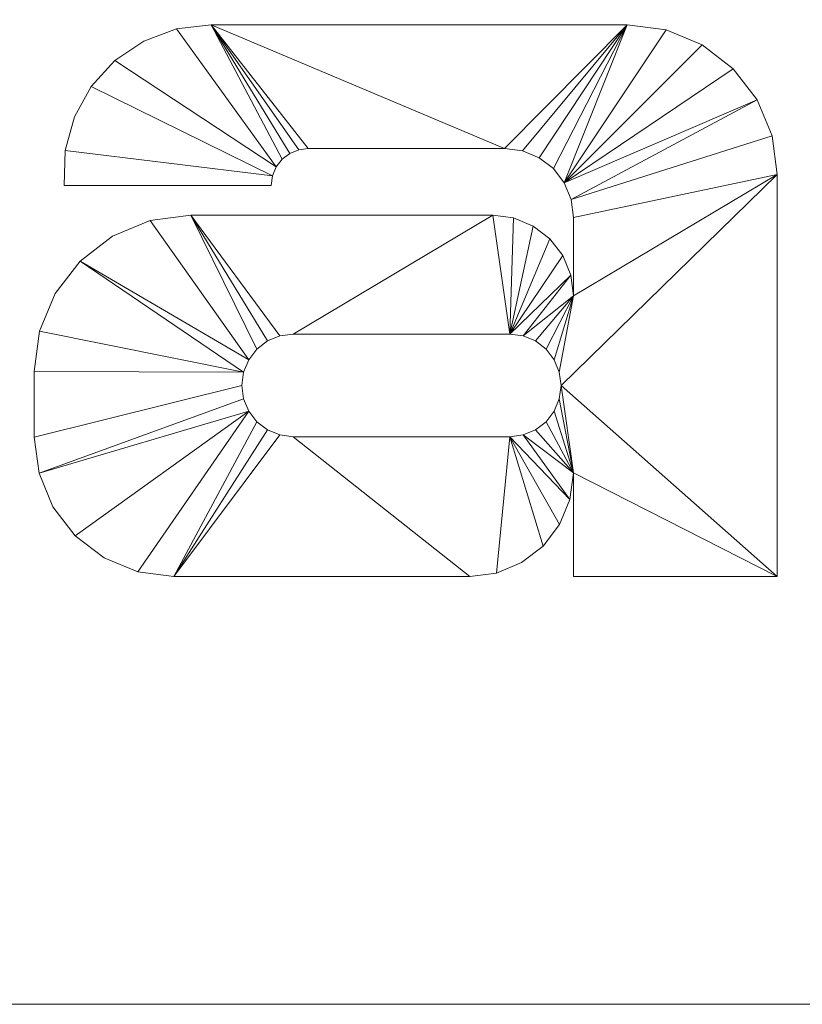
# Model space of a CAD drawing. Header units: millimetres. Extents: x -200 to 200, y 0 to 118.
# Tile 3 of 5: x 53 to 116, y 0 to 78. Entities that reach past the tile are written whole.
import ezdxf

# ---------------------------------------------------------------- set-up
doc = ezdxf.new("R2010")
doc.units = ezdxf.units.MM

# ---------------------------------------------------------------- blocks, each defined once
blk = doc.blocks.new('RSen_56_ME_FB_LOD200 - convector_jaga - biww_02004010 - wall recessed - 10_jaga_built-in wall_lxhxd 400x200x118 mm-332513-3D view')
at = {"lineweight": 18}
mesh = blk.add_polyface(dxfattribs=at)
corners = [(200, 300, -118), (-200, 300, -118), (-200, 300), (200, 300)]
mesh.append_faces([[corners[k] for k in face] for face in [(3, 0, 1, 2)]])
mesh = blk.add_polyface(dxfattribs=at)
corners = [(200, 300), (-200, 300), (-200, 100), (200, 100)]
mesh.append_faces([[corners[k] for k in face] for face in [(3, 0, 1, 2)]])
mesh = blk.add_polyface(dxfattribs=at)
corners = [(200, 100, -118), (200, 100), (-200, 100), (-200, 100, -118)]
mesh.append_faces([[corners[k] for k in face] for face in [(2, 3, 0, 1)]])
blk = doc.blocks.new('RSen_55_GM_FB_logo - SH_jaga - standard-260147-3D view')
at = {"lineweight": 18}
mesh = blk.add_polyface(dxfattribs=at)
corners = [(-86.66, 18.848, 2), (-103.399, 18.848, 2), (-103.399, -24.686, 2), (-103.533, -25.703, 2), (-103.925, -26.652, 2), (-104.55, -27.466, 2), (-105.364, -28.091, 2), (-106.313, -28.484, 2), (-107.33, -28.618, 2), (-110.653, -28.618, 2), (-110.653, -40, 2), (-96.441, -40, 2), (-93.91, -39.667, 2), (-91.551, -38.69, 2), (-89.525, -37.135, 2), (-87.97, -35.109, 2), (-86.993, -32.75, 2), (-86.66, -30.219, 2), (-103.399, 40, 2), (-103.399, 26.712, 2), (-90.21, 26.712, 2), (-86.66, 30.262, 2), (-86.66, 40, 2), (-32.239, 18.848, 2), (-65.297, 18.848, 2), (-68.051, 18.52, 2), (-70.651, 17.554, 2), (-72.952, 16.005, 2), (-74.824, 13.96, 2), (-76.164, 11.531, 2), (-76.896, 8.856, 2), (-76.98, 6.084, 2), (-60.522, 6.084, 2), (-60.422, 6.844, 2), (-60.128, 7.553, 2), (-59.661, 8.161, 2), (-59.053, 8.628, 2), (-58.344, 8.922, 2), (-57.584, 9.022, 2), (-41.986, 9.022, 2), (-40.569, 8.835, 2), (-39.248, 8.288, 2), (-38.114, 7.418, 2), (-37.243, 6.284, 2), (-36.696, 4.963, 2), (-36.51, 3.546, 2), (-36.51, -2.7, 2), (-36.728, -1.039, 2), (-37.37, 0.509, 2), (-38.39, 1.839, 2), (-39.719, 2.859, 2), (-41.267, 3.5, 2), (-42.929, 3.719, 2), (-66.921, 3.719, 2), (-70.139, 3.295, 2), (-73.138, 2.053, 2), (-75.713, 0.077, 2), (-77.688, -2.498, 2), (-78.93, -5.496, 2), (-79.354, -8.714, 2), (-79.354, -13.911, 2), (-78.976, -16.781, 2), (-77.868, -19.456, 2), (-76.106, -21.753, 2), (-73.809, -23.515, 2), (-71.134, -24.623, 2), (-68.264, -25.001, 2), (-44.761, -25.001, 2), (-42.625, -24.72, 2), (-40.635, -23.896, 2), (-38.926, -22.585, 2), (-37.615, -20.876, 2), (-36.791, -18.886, 2), (-36.51, -16.75, 2), (-36.51, -25.001, 2), (-20.335, -25.001, 2), (-20.335, 6.943, 2), (-20.74, 10.024, 2), (-21.929, 12.895, 2), (-23.821, 15.361, 2), (-26.287, 17.253, 2), (-29.158, 18.442, 2), (-41.576, -5.733, 2), (-40.521, -5.872, 2), (-39.538, -6.279, 2), (-38.693, -6.927, 2), (-38.046, -7.771, 2), (-37.638, -8.754, 2), (-37.5, -9.809, 2), (-37.638, -10.864, 2), (-38.046, -11.847, 2), (-38.693, -12.692, 2), (-39.538, -13.339, 2), (-40.521, -13.747, 2), (-41.576, -13.886, 2), (-58.786, -13.886, 2), (-59.841, -13.747, 2), (-60.824, -13.339, 2), (-61.669, -12.692, 2), (-62.316, -11.847, 2), (-62.724, -10.864, 2), (-62.863, -9.809, 2), (-62.724, -8.754, 2), (-62.316, -7.771, 2), (-61.669, -6.927, 2), (-60.824, -6.279, 2), (-59.841, -5.872, 2), (-58.786, -5.733, 2), (22.971, 18.848, 2), (2.785, 18.848, 2), (-1.3, 18.31, 2), (-5.107, 16.733, 2), (-8.377, 14.224, 2), (-10.885, 10.955, 2), (-12.462, 7.148, 2), (-13, 3.062, 2), (-13, -7.749, 2), (-12.412, -12.214, 2), (-10.689, -16.375, 2), (-7.947, -19.948, 2), (-4.374, -22.69, 2), (-0.213, -24.413, 2), (4.253, -25.001, 2), (20.258, -25.001, 2), (22.914, -24.652, 2), (25.388, -23.627, 2), (27.513, -21.996, 2), (29.144, -19.871, 2), (30.169, -17.397, 2), (30.518, -14.741, 2), (30.518, -25.037, 2), (30.278, -26.864, 2), (29.573, -28.566, 2), (28.451, -30.028, 2), (26.989, -31.15, 2), (25.287, -31.855, 2), (23.46, -32.096, 2), (8.026, -32.096, 2), (7.004, -31.961, 2), (6.052, -31.567, 2), (5.235, -30.94, 2), (4.608, -30.122, 2), (4.213, -29.17, 2), (4.079, -28.149, 2), (-11.863, -28.149, 2), (-11.329, -32.212, 2), (-9.76, -35.998, 2), (-7.265, -39.249, 2), (-4.014, -41.744, 2), (-0.228, -43.313, 2), (3.835, -43.848, 2), (27.564, -43.848, 2), (32.688, -43.173, 2), (37.463, -41.195, 2), (41.563, -38.049, 2), (44.709, -33.949, 2), (46.686, -29.175, 2), (47.361, -24.051, 2), (47.361, 18.848, 2), (30.518, 18.848, 2), (30.518, 11.3, 2), (30.261, 13.254, 2), (29.507, 15.074, 2), (28.308, 16.637, 2), (26.745, 17.837, 2), (24.924, 18.591, 2), (22.074, 7.57, 2), (24.245, 7.284, 2), (26.269, 6.446, 2), (28.006, 5.113, 2), (29.339, 3.375, 2), (30.177, 1.352, 2), (30.463, -0.819, 2), (30.463, -3.425, 2), (30.187, -5.518, 2), (29.379, -7.469, 2), (28.094, -9.145, 2), (26.418, -10.43, 2), (24.467, -11.238, 2), (22.374, -11.514, 2), (11.048, -11.514, 2), (8.96, -11.239, 2), (7.015, -10.433, 2), (5.344, -9.151, 2), (4.062, -7.481, 2), (3.257, -5.536, 2), (2.982, -3.448, 2), (2.982, -0.869, 2), (3.269, 1.315, 2), (4.112, 3.35, 2), (5.454, 5.098, 2), (7.201, 6.439, 2), (9.237, 7.282, 2), (11.421, 7.57, 2), (101.729, 18.848, 2), (68.671, 18.848, 2), (65.917, 18.52, 2), (63.317, 17.554, 2), (61.016, 16.005, 2), (59.144, 13.96, 2), (57.804, 11.531, 2), (57.071, 8.856, 2), (56.988, 6.084, 2), (73.446, 6.084, 2), (73.546, 6.844, 2), (73.839, 7.553, 2), (74.306, 8.161, 2), (74.915, 8.628, 2), (75.623, 8.922, 2), (76.384, 9.022, 2), (91.982, 9.022, 2), (93.399, 8.835, 2), (94.72, 8.288, 2), (95.854, 7.418, 2), (96.724, 6.284, 2), (97.272, 4.963, 2), (97.458, 3.546, 2), (97.458, -2.7, 2), (97.239, -1.039, 2), (96.598, 0.509, 2), (95.578, 1.839, 2), (94.249, 2.859, 2), (92.7, 3.5, 2), (91.039, 3.719, 2), (67.047, 3.719, 2), (63.829, 3.295, 2), (60.83, 2.053, 2), (58.255, 0.077, 2), (56.279, -2.498, 2), (55.037, -5.496, 2), (54.614, -8.714, 2), (54.614, -13.911, 2), (54.992, -16.781, 2), (56.1, -19.456, 2), (57.862, -21.753, 2), (60.159, -23.515, 2), (62.834, -24.623, 2), (65.704, -25.001, 2), (89.207, -25.001, 2), (91.343, -24.72, 2), (93.333, -23.896, 2), (95.041, -22.585, 2), (96.353, -20.876, 2), (97.177, -18.886, 2), (97.458, -16.75, 2), (97.458, -25.001, 2), (113.633, -25.001, 2), (113.633, 6.943, 2), (113.228, 10.024, 2), (112.038, 12.895, 2), (110.146, 15.361, 2), (107.681, 17.253, 2), (104.81, 18.442, 2), (92.392, -5.733, 2), (93.447, -5.872, 2), (94.43, -6.279, 2), (95.274, -6.927, 2), (95.922, -7.771, 2), (96.329, -8.754, 2), (96.468, -9.809, 2), (96.329, -10.864, 2), (95.922, -11.847, 2), (95.274, -12.692, 2), (94.43, -13.339, 2), (93.447, -13.747, 2), (92.392, -13.886, 2), (75.182, -13.886, 2), (74.127, -13.747, 2), (73.143, -13.339, 2), (72.299, -12.692, 2), (71.651, -11.847, 2), (71.244, -10.864, 2), (71.105, -9.809, 2), (71.244, -8.754, 2), (71.651, -7.771, 2), (72.299, -6.927, 2), (73.143, -6.279, 2), (74.127, -5.872, 2), (75.182, -5.733, 2)]
mesh.append_faces([[corners[k] for k in face] for face in [(2, 17, 0, 1), (160, 158, 159), (246, 244, 245)]], dxfattribs={"vtx0": -1})
mesh.append_faces([[corners[k] for k in face] for face in [(6, 11, 5), (5, 11, 4), (42, 23, 41), (85, 46, 84), (92, 73, 91), (105, 53, 104), (103, 56, 102), (172, 158, 171), (165, 166, 164), (170, 160, 169), (168, 160, 167), (163, 167, 162), (192, 109, 191), (181, 122, 180), (121, 183, 120), (213, 194, 212), (256, 217, 255), (263, 244, 262), (276, 224, 275), (274, 227, 273)]], dxfattribs={"vtx0": -1, "vtx1": -1})
mesh.append_faces([[corners[k] for k in face] for face in [(76, 46, 88, 75), (259, 247, 217, 258)]], dxfattribs={"vtx0": -1, "vtx1": -1, "vtx2": -1})
mesh.append_faces([[corners[k] for k in face] for face in [(11, 6, 7), (43, 81, 23, 42), (82, 51, 52, 107), (46, 87, 88), (73, 90, 91), (46, 86, 87), (73, 92, 93), (46, 85, 86), (24, 36, 37), (53, 106, 107, 52), (53, 105, 106), (66, 98, 99, 65), (66, 96, 97), (158, 172, 173, 157), (157, 173, 174), (167, 163, 164, 166), (166, 165, 108, 193), (160, 168, 169), (130, 156, 157, 129), (178, 128, 129, 177), (156, 130, 131, 155), (133, 152, 153, 132), (152, 133, 134), (151, 136, 137), (109, 192, 193, 108), (111, 189, 190, 110), (122, 181, 182), (114, 188, 189, 113), (115, 187, 188, 114), (117, 184, 185, 116), (180, 122, 123, 179), (146, 141, 142, 145), (214, 252, 194, 213), (253, 222, 223, 278), (244, 261, 262), (217, 257, 258), (244, 263, 264), (217, 256, 257), (195, 207, 208), (224, 277, 278, 223), (224, 276, 277), (237, 269, 270, 236), (237, 267, 268)]], dxfattribs={"vtx0": -1, "vtx2": -1})
mesh.append_faces([[corners[k] for k in face] for face in [(160, 170, 171, 158)]], dxfattribs={"vtx0": -1, "vtx2": -1, "vtx3": -1})
mesh.append_faces([[corners[k] for k in face] for face in [(43, 79, 80, 81), (82, 47, 48, 49), (94, 68, 69, 70), (34, 25, 26, 27), (33, 28, 29, 30), (103, 54, 55, 56), (102, 56, 57, 58), (167, 160, 161, 162), (214, 250, 251, 252), (253, 218, 219, 220), (265, 239, 240, 241), (205, 196, 197, 198), (204, 199, 200, 201), (274, 225, 226, 227), (273, 227, 228, 229)]], dxfattribs={"vtx0": -1, "vtx3": -1})
mesh.append_faces([[corners[k] for k in face] for face in [(74, 75, 73), (32, 33, 30, 31), (203, 204, 201, 202)]], dxfattribs={"vtx1": -1})
mesh.append_faces([[corners[k] for k in face] for face in [(16, 17, 4, 15), (14, 15, 4, 13), (12, 13, 4, 11), (2, 3, 17), (3, 4, 17), (45, 46, 76), (77, 78, 44), (40, 41, 23), (50, 51, 82, 49), (89, 90, 73), (71, 72, 94, 70), (82, 83, 47), (37, 38, 24), (35, 36, 24), (38, 39, 24), (97, 98, 66), (64, 65, 99, 63), (62, 63, 99, 61), (99, 100, 61), (58, 59, 102), (176, 177, 129), (175, 176, 129), (154, 155, 132, 153), (131, 132, 155), (126, 127, 179, 125), (124, 125, 179, 123), (135, 136, 151), (112, 113, 189, 111), (185, 186, 116), (138, 139, 150), (118, 119, 184, 117), (147, 148, 141, 146), (216, 217, 247), (248, 249, 215), (211, 212, 194), (221, 222, 253, 220), (259, 260, 244), (260, 261, 244), (242, 243, 265, 241), (253, 254, 218), (208, 209, 195), (206, 207, 195), (209, 210, 195), (268, 269, 237), (235, 236, 270, 234), (233, 234, 270, 232), (270, 271, 232), (229, 230, 273)]], dxfattribs={"vtx1": -1, "vtx2": -1})
mesh.append_faces([[corners[k] for k in face] for face in [(88, 89, 73, 75), (174, 175, 129, 157), (246, 247, 259, 244)]], dxfattribs={"vtx1": -1, "vtx2": -1, "vtx3": -1})
mesh.append_faces([[corners[k] for k in face] for face in [(10, 11, 7, 8), (43, 44, 78, 79), (76, 77, 44, 45), (39, 40, 23, 24), (46, 47, 83, 84), (72, 73, 93, 94), (67, 68, 94, 95), (24, 25, 34, 35), (33, 34, 27, 28), (53, 54, 103, 104), (66, 67, 95, 96), (59, 60, 101, 102), (100, 101, 60, 61), (178, 179, 127, 128), (151, 152, 134, 135), (190, 191, 109, 110), (183, 184, 119, 120), (182, 183, 121, 122), (186, 187, 115, 116), (137, 138, 150, 151), (139, 140, 149, 150), (140, 141, 148, 149), (214, 215, 249, 250), (247, 248, 215, 216), (210, 211, 194, 195), (217, 218, 254, 255), (243, 244, 264, 265), (238, 239, 265, 266), (195, 196, 205, 206), (204, 205, 198, 199), (224, 225, 274, 275), (237, 238, 266, 267), (230, 231, 272, 273), (271, 272, 231, 232)]], dxfattribs={"vtx1": -1, "vtx3": -1})
mesh.append_faces([[corners[k] for k in face] for face in [(8, 9, 10), (21, 22, 18), (143, 144, 145, 142)]], dxfattribs={"vtx2": -1})
mesh.append_faces([[corners[k] for k in face] for face in [(18, 19, 20, 21)]], dxfattribs={"vtx3": -1})
mesh = blk.add_polyface(dxfattribs=at)
corners = [(-86.66, 18.848), (-86.66, -30.219), (-86.993, -32.75), (-87.97, -35.109), (-89.525, -37.135), (-91.551, -38.69), (-93.91, -39.667), (-96.441, -40), (-110.653, -40), (-110.653, -28.618), (-107.33, -28.618), (-106.313, -28.484), (-105.364, -28.091), (-104.55, -27.466), (-103.925, -26.652), (-103.533, -25.703), (-103.399, -24.686), (-103.399, 18.848), (-103.399, 40), (-86.66, 40), (-86.66, 30.262), (-90.21, 26.712), (-103.399, 26.712), (-32.239, 18.848), (-29.158, 18.442), (-26.287, 17.253), (-23.821, 15.361), (-21.929, 12.895), (-20.74, 10.024), (-20.335, 6.943), (-20.335, -25.001), (-36.51, -25.001), (-36.51, -16.75), (-36.791, -18.886), (-37.615, -20.876), (-38.926, -22.585), (-40.635, -23.896), (-42.625, -24.72), (-44.761, -25.001), (-68.264, -25.001), (-71.134, -24.623), (-73.809, -23.515), (-76.106, -21.753), (-77.868, -19.456), (-78.976, -16.781), (-79.354, -13.911), (-79.354, -8.714), (-78.93, -5.496), (-77.688, -2.498), (-75.713, 0.077), (-73.138, 2.053), (-70.139, 3.295), (-66.921, 3.719), (-42.929, 3.719), (-41.267, 3.5), (-39.719, 2.859), (-38.39, 1.839), (-37.37, 0.509), (-36.728, -1.039), (-36.51, -2.7), (-36.51, 3.546), (-36.696, 4.963), (-37.243, 6.284), (-38.114, 7.418), (-39.248, 8.288), (-40.569, 8.835), (-41.986, 9.022), (-57.584, 9.022), (-58.344, 8.922), (-59.053, 8.628), (-59.661, 8.161), (-60.128, 7.553), (-60.422, 6.844), (-60.522, 6.084), (-76.98, 6.084), (-76.896, 8.856), (-76.164, 11.531), (-74.824, 13.96), (-72.952, 16.005), (-70.651, 17.554), (-68.051, 18.52), (-65.297, 18.848), (-41.576, -5.733), (-58.786, -5.733), (-59.841, -5.872), (-60.824, -6.279), (-61.669, -6.927), (-62.316, -7.771), (-62.724, -8.754), (-62.863, -9.809), (-62.724, -10.864), (-62.316, -11.847), (-61.669, -12.692), (-60.824, -13.339), (-59.841, -13.747), (-58.786, -13.886), (-41.576, -13.886), (-40.521, -13.747), (-39.538, -13.339), (-38.693, -12.692), (-38.046, -11.847), (-37.638, -10.864), (-37.5, -9.809), (-37.638, -8.754), (-38.046, -7.771), (-38.693, -6.927), (-39.538, -6.279), (-40.521, -5.872), (22.971, 18.848), (24.924, 18.591), (26.745, 17.837), (28.308, 16.637), (29.507, 15.074), (30.261, 13.254), (30.518, 11.3), (30.518, 18.848), (47.361, 18.848), (47.361, -24.051), (46.686, -29.175), (44.709, -33.949), (41.563, -38.049), (37.463, -41.195), (32.688, -43.173), (27.564, -43.848), (3.835, -43.848), (-0.228, -43.313), (-4.014, -41.744), (-7.265, -39.249), (-9.76, -35.998), (-11.329, -32.212), (-11.863, -28.149), (4.079, -28.149), (4.213, -29.17), (4.608, -30.122), (5.235, -30.94), (6.052, -31.567), (7.004, -31.961), (8.026, -32.096), (23.46, -32.096), (25.287, -31.855), (26.989, -31.15), (28.451, -30.028), (29.573, -28.566), (30.278, -26.864), (30.518, -25.037), (30.518, -14.741), (30.169, -17.397), (29.144, -19.871), (27.513, -21.996), (25.388, -23.627), (22.914, -24.652), (20.258, -25.001), (4.253, -25.001), (-0.213, -24.413), (-4.374, -22.69), (-7.947, -19.948), (-10.689, -16.375), (-12.412, -12.214), (-13, -7.749), (-13, 3.062), (-12.462, 7.148), (-10.885, 10.955), (-8.377, 14.224), (-5.107, 16.733), (-1.3, 18.31), (2.785, 18.848), (22.074, 7.57), (11.421, 7.57), (9.237, 7.282), (7.201, 6.439), (5.454, 5.098), (4.112, 3.35), (3.269, 1.315), (2.982, -0.869), (2.982, -3.448), (3.257, -5.536), (4.062, -7.481), (5.344, -9.151), (7.015, -10.433), (8.96, -11.239), (11.048, -11.514), (22.374, -11.514), (24.467, -11.238), (26.418, -10.43), (28.094, -9.145), (29.379, -7.469), (30.187, -5.518), (30.463, -3.425), (30.463, -0.819), (30.177, 1.352), (29.339, 3.375), (28.006, 5.113), (26.269, 6.446), (24.245, 7.284), (101.729, 18.848), (104.81, 18.442), (107.681, 17.253), (110.146, 15.361), (112.038, 12.895), (113.228, 10.024), (113.633, 6.943), (113.633, -25.001), (97.458, -25.001), (97.458, -16.75), (97.177, -18.886), (96.353, -20.876), (95.041, -22.585), (93.333, -23.896), (91.343, -24.72), (89.207, -25.001), (65.704, -25.001), (62.834, -24.623), (60.159, -23.515), (57.862, -21.753), (56.1, -19.456), (54.992, -16.781), (54.614, -13.911), (54.614, -8.714), (55.037, -5.496), (56.279, -2.498), (58.255, 0.077), (60.83, 2.053), (63.829, 3.295), (67.047, 3.719), (91.039, 3.719), (92.7, 3.5), (94.249, 2.859), (95.578, 1.839), (96.598, 0.509), (97.239, -1.039), (97.458, -2.7), (97.458, 3.546), (97.272, 4.963), (96.724, 6.284), (95.854, 7.418), (94.72, 8.288), (93.399, 8.835), (91.982, 9.022), (76.384, 9.022), (75.623, 8.922), (74.915, 8.628), (74.306, 8.161), (73.839, 7.553), (73.546, 6.844), (73.446, 6.084), (56.988, 6.084), (57.071, 8.856), (57.804, 11.531), (59.144, 13.96), (61.016, 16.005), (63.317, 17.554), (65.917, 18.52), (68.671, 18.848), (92.392, -5.733), (75.182, -5.733), (74.127, -5.872), (73.143, -6.279), (72.299, -6.927), (71.651, -7.771), (71.244, -8.754), (71.105, -9.809), (71.244, -10.864), (71.651, -11.847), (72.299, -12.692), (73.143, -13.339), (74.127, -13.747), (75.182, -13.886), (92.392, -13.886), (93.447, -13.747), (94.43, -13.339), (95.274, -12.692), (95.922, -11.847), (96.329, -10.864), (96.468, -9.809), (96.329, -8.754), (95.922, -7.771), (95.274, -6.927), (94.43, -6.279), (93.447, -5.872)]
mesh.append_faces([[corners[k] for k in face] for face in [(20, 18, 19)]], dxfattribs={"vtx0": -1})
mesh.append_faces([[corners[k] for k in face] for face in [(12, 7, 11), (70, 81, 69), (91, 44, 90), (88, 49, 87), (86, 52, 85), (65, 23, 64), (60, 29, 59), (107, 59, 106), (105, 59, 104), (106, 59, 105), (170, 165, 169), (180, 152, 179), (189, 116, 188), (140, 123, 139), (138, 123, 137), (241, 252, 240), (218, 259, 217), (259, 220, 258), (257, 223, 256), (236, 194, 235), (278, 230, 277), (276, 230, 275)]], dxfattribs={"vtx0": -1, "vtx1": -1})
mesh.append_faces([[corners[k] for k in face] for face in [(59, 29, 102, 103), (114, 116, 189, 190), (230, 200, 273, 274)]], dxfattribs={"vtx0": -1, "vtx1": -1, "vtx3": -1})
mesh.append_faces([[corners[k] for k in face] for face in [(7, 12, 13), (1, 15, 16, 0), (11, 7, 8, 10), (7, 13, 14, 6), (72, 77, 78, 71), (71, 80, 81, 70), (87, 51, 52, 86), (89, 45, 46, 88), (90, 44, 45, 89), (39, 94, 95, 38), (88, 46, 47), (52, 84, 85), (29, 60, 61, 28), (96, 37, 38, 95), (59, 103, 104), (32, 100, 101), (102, 29, 30), (171, 162, 163, 170), (174, 158, 159, 173), (158, 174, 175, 157), (153, 177, 178), (157, 175, 176, 156), (126, 133, 134), (124, 136, 137, 123), (110, 193, 166, 109), (114, 192, 193, 113), (114, 190, 191), (117, 186, 187, 116), (193, 112, 113), (147, 181, 182, 146), (118, 143, 144, 117), (119, 142, 143, 118), (243, 248, 249, 242), (242, 251, 252, 241), (258, 222, 223, 257), (260, 216, 217, 259), (261, 215, 216, 260), (210, 265, 266, 209), (223, 255, 256), (200, 231, 232, 199), (200, 230, 231), (267, 208, 209, 266), (230, 274, 275), (203, 270, 271), (273, 200, 201)]], dxfattribs={"vtx0": -1, "vtx2": -1})
mesh.append_faces([[corners[k] for k in face] for face in [(32, 101, 102, 30), (145, 185, 186, 117), (203, 272, 273, 201)]], dxfattribs={"vtx0": -1, "vtx2": -1, "vtx3": -1})
mesh.append_faces([[corners[k] for k in face] for face in [(14, 2, 3, 4), (14, 4, 5, 6), (88, 47, 48, 49), (87, 49, 50, 51), (71, 78, 79, 80), (82, 53, 54, 55), (82, 55, 56, 57), (171, 160, 161, 162), (170, 163, 164, 165), (133, 126, 127, 128), (193, 110, 111, 112), (181, 149, 150, 151), (259, 218, 219, 220), (258, 220, 221, 222), (242, 249, 250, 251), (253, 224, 225, 226), (253, 226, 227, 228)]], dxfattribs={"vtx0": -1, "vtx3": -1})
mesh.append_faces([[corners[k] for k in face] for face in [(31, 32, 30), (202, 203, 201)]], dxfattribs={"vtx1": -1})
mesh.append_faces([[corners[k] for k in face] for face in [(76, 77, 72, 75), (68, 69, 81), (67, 68, 81), (43, 44, 91, 42), (41, 42, 91, 40), (93, 94, 39), (92, 93, 39), (65, 66, 23), (63, 64, 23), (62, 63, 23), (24, 25, 62, 23), (26, 27, 62, 25), (57, 58, 82), (36, 37, 96, 35), (34, 35, 96), (98, 99, 32), (99, 100, 32), (82, 83, 53), (168, 169, 165), (171, 172, 160), (154, 155, 177, 153), (183, 184, 145), (191, 192, 114), (187, 188, 116), (184, 185, 145), (148, 149, 181, 147), (138, 139, 123), (144, 145, 117), (120, 121, 142, 119), (247, 248, 243, 246), (239, 240, 252), (238, 239, 252), (214, 215, 262, 213), (212, 213, 262, 211), (261, 262, 215), (264, 265, 210), (263, 264, 210), (236, 237, 194), (234, 235, 194), (233, 234, 194), (195, 196, 233, 194), (197, 198, 233, 196), (228, 229, 253), (276, 277, 230), (207, 208, 267, 206), (205, 206, 267), (271, 272, 203), (269, 270, 203), (253, 254, 224)]], dxfattribs={"vtx1": -1, "vtx2": -1})
mesh.append_faces([[corners[k] for k in face] for face in [(14, 15, 1, 2), (66, 67, 81, 23), (39, 40, 91, 92), (83, 84, 52, 53), (61, 62, 27, 28), (58, 59, 107, 82), (97, 98, 32, 33), (96, 97, 33, 34), (159, 160, 172, 173), (167, 168, 165, 108), (176, 177, 155, 156), (178, 179, 152, 153), (125, 126, 134, 135), (128, 129, 132, 133), (151, 152, 180, 181), (124, 125, 135, 136), (108, 109, 166, 167), (122, 123, 140, 141), (182, 183, 145, 146), (121, 122, 141, 142), (237, 238, 252, 194), (210, 211, 262, 263), (254, 255, 223, 224), (232, 233, 198, 199), (229, 230, 278, 253), (268, 269, 203, 204), (267, 268, 204, 205)]], dxfattribs={"vtx1": -1, "vtx3": -1})
mesh.append_faces([[corners[k] for k in face] for face in [(8, 9, 10), (16, 17, 0), (21, 22, 18, 20), (73, 74, 75, 72), (114, 115, 116), (244, 245, 246, 243)]], dxfattribs={"vtx2": -1})
mesh.append_faces([[corners[k] for k in face] for face in [(129, 130, 131, 132)]], dxfattribs={"vtx3": -1})
mesh = blk.add_polyface(dxfattribs=at)
corners = [(56.988, 6.084, 2), (57.071, 8.856, 2), (57.804, 11.531, 2), (59.144, 13.96, 2), (61.016, 16.005, 2), (63.317, 17.554, 2), (65.917, 18.52, 2), (68.671, 18.848, 2), (68.671, 18.848), (65.917, 18.52), (63.317, 17.554), (61.016, 16.005), (59.144, 13.96), (57.804, 11.531), (57.071, 8.856), (56.988, 6.084)]
mesh.append_faces([[corners[k] for k in face] for face in [(8, 9, 6, 7)]], dxfattribs={"vtx1": -1})
mesh.append_faces([[corners[k] for k in face] for face in [(9, 10, 5, 6), (10, 11, 4, 5), (3, 4, 11, 12), (12, 13, 2, 3), (13, 14, 1, 2)]], dxfattribs={"vtx1": -1, "vtx3": -1})
mesh.append_faces([[corners[k] for k in face] for face in [(14, 15, 0, 1)]], dxfattribs={"vtx3": -1})
mesh = blk.add_polyface(dxfattribs=at)
corners = [(68.671, 18.848, 2), (101.729, 18.848, 2), (101.729, 18.848), (68.671, 18.848)]
mesh.append_faces([[corners[k] for k in face] for face in [(0, 1, 2, 3)]])
mesh = blk.add_polyface(dxfattribs=at)
corners = [(101.729, 18.848, 2), (104.81, 18.442, 2), (107.681, 17.253, 2), (110.146, 15.361, 2), (112.038, 12.895, 2), (113.228, 10.024, 2), (113.633, 6.943, 2), (113.633, 6.943), (113.228, 10.024), (112.038, 12.895), (110.146, 15.361), (107.681, 17.253), (104.81, 18.442), (101.729, 18.848)]
mesh.append_faces([[corners[k] for k in face] for face in [(7, 8, 5, 6), (0, 1, 12, 13)]], dxfattribs={"vtx1": -1})
mesh.append_faces([[corners[k] for k in face] for face in [(8, 9, 4, 5), (3, 4, 9, 10), (10, 11, 2, 3), (11, 12, 1, 2)]], dxfattribs={"vtx1": -1, "vtx3": -1})
mesh = blk.add_polyface(dxfattribs=at)
corners = [(76.384, 9.022, 2), (75.623, 8.922, 2), (74.915, 8.628, 2), (74.306, 8.161, 2), (73.839, 7.553, 2), (73.546, 6.844, 2), (73.446, 6.084, 2), (73.446, 6.084), (73.546, 6.844), (73.839, 7.553), (74.306, 8.161), (74.915, 8.628), (75.623, 8.922), (76.384, 9.022)]
mesh.append_faces([[corners[k] for k in face] for face in [(0, 1, 12, 13)]], dxfattribs={"vtx1": -1})
mesh.append_faces([[corners[k] for k in face] for face in [(4, 5, 8, 9), (9, 10, 3, 4), (1, 2, 11, 12), (10, 11, 2, 3)]], dxfattribs={"vtx1": -1, "vtx3": -1})
mesh.append_faces([[corners[k] for k in face] for face in [(5, 6, 7, 8)]], dxfattribs={"vtx3": -1})
mesh = blk.add_polyface(dxfattribs=at)
corners = [(91.982, 9.022, 2), (76.384, 9.022, 2), (76.384, 9.022), (91.982, 9.022)]
mesh.append_faces([[corners[k] for k in face] for face in [(3, 0, 1, 2)]])
mesh = blk.add_polyface(dxfattribs=at)
corners = [(97.458, 3.546, 2), (97.272, 4.963, 2), (96.724, 6.284, 2), (95.854, 7.418, 2), (94.72, 8.288, 2), (93.399, 8.835, 2), (91.982, 9.022, 2), (91.982, 9.022), (93.399, 8.835), (94.72, 8.288), (95.854, 7.418), (96.724, 6.284), (97.272, 4.963), (97.458, 3.546)]
mesh.append_faces([[corners[k] for k in face] for face in [(0, 1, 12, 13)]], dxfattribs={"vtx1": -1})
mesh.append_faces([[corners[k] for k in face] for face in [(4, 5, 8, 9), (9, 10, 3, 4), (1, 2, 11, 12), (10, 11, 2, 3)]], dxfattribs={"vtx1": -1, "vtx3": -1})
mesh.append_faces([[corners[k] for k in face] for face in [(5, 6, 7, 8)]], dxfattribs={"vtx3": -1})
mesh = blk.add_polyface(dxfattribs=at)
corners = [(113.633, 6.943, 2), (113.633, -25.001, 2), (113.633, -25.001), (113.633, 6.943)]
mesh.append_faces([[corners[k] for k in face] for face in [(3, 0, 1, 2)]])
mesh = blk.add_polyface(dxfattribs=at)
corners = [(73.446, 6.084, 2), (56.988, 6.084, 2), (56.988, 6.084), (73.446, 6.084)]
mesh.append_faces([[corners[k] for k in face] for face in [(0, 1, 2, 3)]])
mesh = blk.add_polyface(dxfattribs=at)
corners = [(54.614, -8.714, 2), (55.037, -5.496, 2), (56.279, -2.498, 2), (58.255, 0.077, 2), (60.83, 2.053, 2), (63.829, 3.295, 2), (67.047, 3.719, 2), (67.047, 3.719), (63.829, 3.295), (60.83, 2.053), (58.255, 0.077), (56.279, -2.498), (55.037, -5.496), (54.614, -8.714)]
mesh.append_faces([[corners[k] for k in face] for face in [(7, 8, 5, 6), (0, 1, 12, 13)]], dxfattribs={"vtx1": -1})
mesh.append_faces([[corners[k] for k in face] for face in [(8, 9, 4, 5), (3, 4, 9, 10), (10, 11, 2, 3), (11, 12, 1, 2)]], dxfattribs={"vtx1": -1, "vtx3": -1})
mesh = blk.add_polyface(dxfattribs=at)
corners = [(67.047, 3.719, 2), (91.039, 3.719, 2), (91.039, 3.719), (67.047, 3.719)]
mesh.append_faces([[corners[k] for k in face] for face in [(3, 0, 1, 2)]])
mesh = blk.add_polyface(dxfattribs=at)
corners = [(91.039, 3.719, 2), (92.7, 3.5, 2), (94.249, 2.859, 2), (95.578, 1.839, 2), (96.598, 0.509, 2), (97.239, -1.039, 2), (97.458, -2.7, 2), (97.458, -2.7), (97.239, -1.039), (96.598, 0.509), (95.578, 1.839), (94.249, 2.859), (92.7, 3.5), (91.039, 3.719)]
mesh.append_faces([[corners[k] for k in face] for face in [(7, 8, 5, 6), (0, 1, 12, 13)]], dxfattribs={"vtx1": -1})
mesh.append_faces([[corners[k] for k in face] for face in [(8, 9, 4, 5), (3, 4, 9, 10), (10, 11, 2, 3), (11, 12, 1, 2)]], dxfattribs={"vtx1": -1, "vtx3": -1})
mesh = blk.add_polyface(dxfattribs=at)
corners = [(97.458, -2.7, 2), (97.458, 3.546, 2), (97.458, 3.546), (97.458, -2.7)]
mesh.append_faces([[corners[k] for k in face] for face in [(0, 1, 2, 3)]])
mesh = blk.add_polyface(dxfattribs=at)
corners = [(75.182, -5.733, 2), (74.127, -5.872, 2), (73.143, -6.279, 2), (72.299, -6.927, 2), (71.651, -7.771, 2), (71.244, -8.754, 2), (71.105, -9.809, 2), (71.244, -10.864, 2), (71.651, -11.847, 2), (72.299, -12.692, 2), (73.143, -13.339, 2), (74.127, -13.747, 2), (75.182, -13.886, 2), (75.182, -13.886), (74.127, -13.747), (73.143, -13.339), (72.299, -12.692), (71.651, -11.847), (71.244, -10.864), (71.105, -9.809), (71.244, -8.754), (71.651, -7.771), (72.299, -6.927), (73.143, -6.279), (74.127, -5.872), (75.182, -5.733)]
mesh.append_faces([[corners[k] for k in face] for face in [(0, 1, 24, 25)]], dxfattribs={"vtx1": -1})
mesh.append_faces([[corners[k] for k in face] for face in [(10, 11, 14, 15), (8, 9, 16, 17), (9, 10, 15, 16), (7, 8, 17, 18), (18, 19, 6, 7), (4, 5, 20, 21), (3, 4, 21, 22), (1, 2, 23, 24), (2, 3, 22, 23), (19, 20, 5, 6)]], dxfattribs={"vtx1": -1, "vtx3": -1})
mesh.append_faces([[corners[k] for k in face] for face in [(11, 12, 13, 14)]], dxfattribs={"vtx3": -1})
mesh = blk.add_polyface(dxfattribs=at)
corners = [(92.392, -5.733, 2), (75.182, -5.733, 2), (75.182, -5.733), (92.392, -5.733)]
mesh.append_faces([[corners[k] for k in face] for face in [(3, 0, 1, 2)]])
mesh = blk.add_polyface(dxfattribs=at)
corners = [(92.392, -13.886, 2), (93.447, -13.747, 2), (94.43, -13.339, 2), (95.274, -12.692, 2), (95.922, -11.847, 2), (96.329, -10.864, 2), (96.468, -9.809, 2), (96.329, -8.754, 2), (95.922, -7.771, 2), (95.274, -6.927, 2), (94.43, -6.279, 2), (93.447, -5.872, 2), (92.392, -5.733, 2), (92.392, -5.733), (93.447, -5.872), (94.43, -6.279), (95.274, -6.927), (95.922, -7.771), (96.329, -8.754), (96.468, -9.809), (96.329, -10.864), (95.922, -11.847), (95.274, -12.692), (94.43, -13.339), (93.447, -13.747), (92.392, -13.886)]
mesh.append_faces([[corners[k] for k in face] for face in [(0, 1, 24, 25)]], dxfattribs={"vtx1": -1})
mesh.append_faces([[corners[k] for k in face] for face in [(10, 11, 14, 15), (8, 9, 16, 17), (9, 10, 15, 16), (7, 8, 17, 18), (18, 19, 6, 7), (4, 5, 20, 21), (3, 4, 21, 22), (1, 2, 23, 24), (2, 3, 22, 23), (19, 20, 5, 6)]], dxfattribs={"vtx1": -1, "vtx3": -1})
mesh.append_faces([[corners[k] for k in face] for face in [(11, 12, 13, 14)]], dxfattribs={"vtx3": -1})
mesh = blk.add_polyface(dxfattribs=at)
corners = [(54.614, -13.911, 2), (54.614, -8.714, 2), (54.614, -8.714), (54.614, -13.911)]
mesh.append_faces([[corners[k] for k in face] for face in [(3, 0, 1, 2)]])
mesh = blk.add_polyface(dxfattribs=at)
corners = [(65.704, -25.001, 2), (62.834, -24.623, 2), (60.159, -23.515, 2), (57.862, -21.753, 2), (56.1, -19.456, 2), (54.992, -16.781, 2), (54.614, -13.911, 2), (54.614, -13.911), (54.992, -16.781), (56.1, -19.456), (57.862, -21.753), (60.159, -23.515), (62.834, -24.623), (65.704, -25.001)]
mesh.append_faces([[corners[k] for k in face] for face in [(7, 8, 5, 6), (0, 1, 12, 13)]], dxfattribs={"vtx1": -1})
mesh.append_faces([[corners[k] for k in face] for face in [(8, 9, 4, 5), (3, 4, 9, 10), (10, 11, 2, 3), (11, 12, 1, 2)]], dxfattribs={"vtx1": -1, "vtx3": -1})
mesh = blk.add_polyface(dxfattribs=at)
corners = [(75.182, -13.886, 2), (92.392, -13.886, 2), (92.392, -13.886), (75.182, -13.886)]
mesh.append_faces([[corners[k] for k in face] for face in [(0, 1, 2, 3)]])
mesh = blk.add_polyface(dxfattribs=at)
corners = [(97.458, -16.75, 2), (97.177, -18.886, 2), (96.353, -20.876, 2), (95.041, -22.585, 2), (93.333, -23.896, 2), (91.343, -24.72, 2), (89.207, -25.001, 2), (89.207, -25.001), (91.343, -24.72), (93.333, -23.896), (95.041, -22.585), (96.353, -20.876), (97.177, -18.886), (97.458, -16.75)]
mesh.append_faces([[corners[k] for k in face] for face in [(7, 8, 5, 6), (0, 1, 12, 13)]], dxfattribs={"vtx1": -1})
mesh.append_faces([[corners[k] for k in face] for face in [(8, 9, 4, 5), (3, 4, 9, 10), (10, 11, 2, 3), (11, 12, 1, 2)]], dxfattribs={"vtx1": -1, "vtx3": -1})
mesh = blk.add_polyface(dxfattribs=at)
corners = [(97.458, -25.001, 2), (97.458, -16.75, 2), (97.458, -16.75), (97.458, -25.001)]
mesh.append_faces([[corners[k] for k in face] for face in [(3, 0, 1, 2)]])
mesh = blk.add_polyface(dxfattribs=at)
corners = [(89.207, -25.001, 2), (65.704, -25.001, 2), (65.704, -25.001), (89.207, -25.001)]
mesh.append_faces([[corners[k] for k in face] for face in [(3, 0, 1, 2)]])
mesh = blk.add_polyface(dxfattribs=at)
corners = [(113.633, -25.001, 2), (97.458, -25.001, 2), (97.458, -25.001), (113.633, -25.001)]
mesh.append_faces([[corners[k] for k in face] for face in [(0, 1, 2, 3)]])

msp = doc.modelspace()

# ---------------------------------------------------------------- block references
at = {"lineweight": 18, "extrusion": (0, -1, 0)}
msp.add_blockref('RSen_56_ME_FB_LOD200 - convector_jaga - biww_02004010 - wall recessed - 10_jaga_built-in wall_lxhxd 400x200x118 mm-332513-3D view', (0, 0), dxfattribs=at)
at = {"lineweight": 18}
msp.add_blockref('RSen_55_GM_FB_logo - SH_jaga - standard-260147-3D view', (0, 59, 300), dxfattribs=at)

doc.saveas('drawing.dxf')
